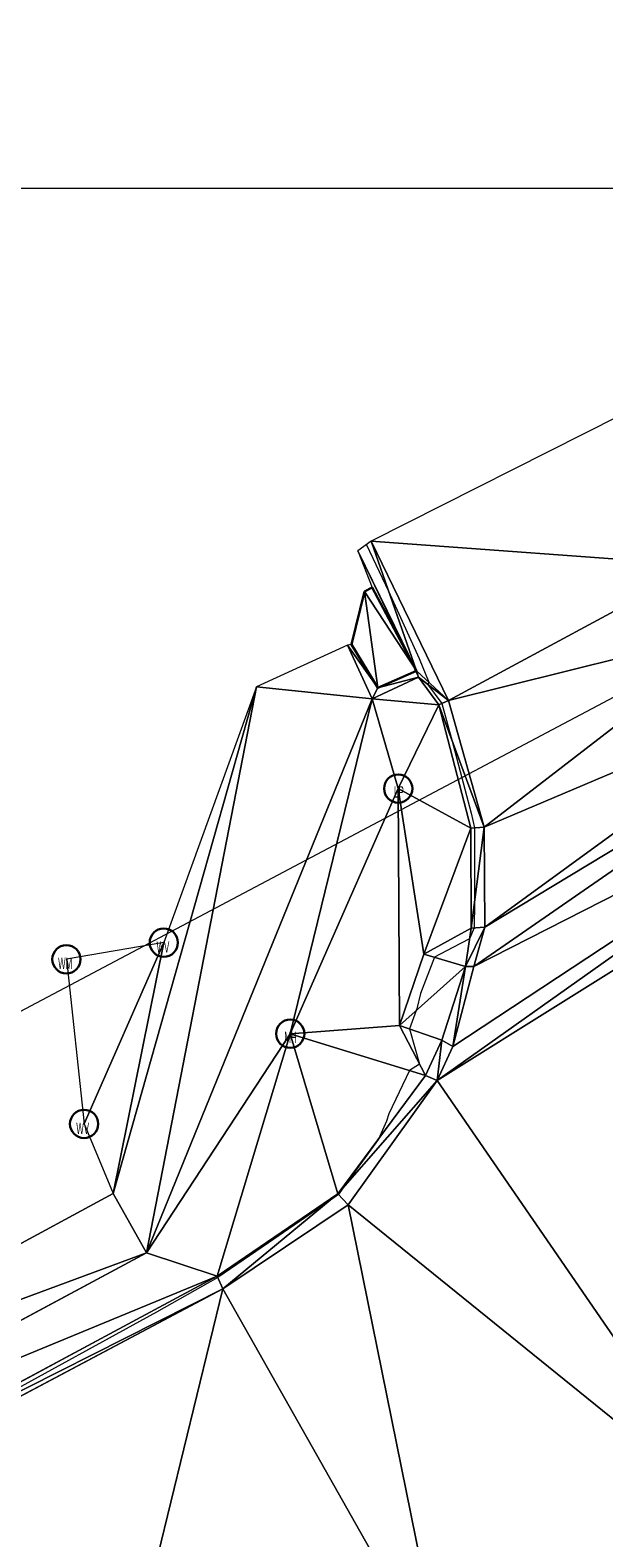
# Model space of a CAD drawing. Extents: x 79270 to 79680, y -3659241 to -3658954.
# Tile 24 of 34: x 79356 to 79371, y -3659036 to -3658996. Entities that reach past the tile are written whole.
import ezdxf
from ezdxf.enums import TextEntityAlignment as Align
from ezdxf.lldxf.tags import DXFTag

# ---------------------------------------------------------------- set-up
doc = ezdxf.new("R2010")
doc.units = 0
for name, color, linetype in [('3dFace', 7, 'Continuous'), ('CODE', 7, 'Continuous'), ('ELP', 7, 'Continuous'), ('ERF_LINES', 7, 'Continuous'), ('ET', 7, 'Continuous'), ('GCONTOUR', 7, 'Continuous'), ('GRID', 7, 'Continuous'), ('MH', 7, 'Continuous'), ('P_I', 7, 'Continuous'), ('POLYLINES', 7, 'Continuous'), ('SW', 7, 'Continuous'), ('SWD', 7, 'Continuous'), ('TK', 7, 'Continuous'), ('WV', 7, 'Continuous')]:
    doc.layers.add(name, color=color, linetype=linetype)
doc.styles.add('Arial', font='arial.ttf', dxfattribs={"height": 1})
tags = doc.linetypes.add('DOTTED500', pattern=[1.2, 0.7, -0.5]).pattern_tags.tags
tags[6:7] = [DXFTag(74, 4), DXFTag(75, 0), DXFTag(340, '0'), DXFTag(46, 0.0), DXFTag(50, 0.0), DXFTag(44, 0.0), DXFTag(45, 0.0)]
tags[4:5] = [DXFTag(74, 4), DXFTag(75, 0), DXFTag(340, '0'), DXFTag(46, 0.0), DXFTag(50, 0.0), DXFTag(44, 0.0), DXFTag(45, 0.0)]
tags = doc.linetypes.add('SHORTDASH-DOT', pattern=[1.4, 0.75, -0.25, 0.15, -0.25]).pattern_tags.tags
tags[10:11] = [DXFTag(74, 4), DXFTag(75, 0), DXFTag(340, '0'), DXFTag(46, 0.0), DXFTag(50, 0.0), DXFTag(44, 0.0), DXFTag(45, 0.0)]
tags[8:9] = [DXFTag(74, 4), DXFTag(75, 0), DXFTag(340, '0'), DXFTag(46, 0.0), DXFTag(50, 0.0), DXFTag(44, 0.0), DXFTag(45, 0.0)]
tags[6:7] = [DXFTag(74, 4), DXFTag(75, 0), DXFTag(340, '0'), DXFTag(46, 0.0), DXFTag(50, 0.0), DXFTag(44, 0.0), DXFTag(45, 0.0)]
tags[4:5] = [DXFTag(74, 4), DXFTag(75, 0), DXFTag(340, '0'), DXFTag(46, 0.0), DXFTag(50, 0.0), DXFTag(44, 0.0), DXFTag(45, 0.0)]

msp = doc.modelspace()

# ---------------------------------------------------------------- linework, layer by layer
at = {"layer": '3dFace', "color": 142, "linetype": 'Continuous', "lineweight": 0, "transparency": 33554687}
for points in [[(79364.824, -3659009.354, 44.443), (79373.534, -3659009.991, 44.402), (79371.408, -3659006.036, 44.459), (79364.824, -3659009.354, 44.443)], [(79366.022, -3659012.798, 44.591), (79364.824, -3659009.354, 44.443), (79364.468, -3659009.611, 44.603), (79366.022, -3659012.798, 44.591)], [(79366.022, -3659012.798, 44.591), (79364.468, -3659009.611, 44.603), (79364.848, -3659010.59, 44.604), (79366.022, -3659012.798, 44.591)], [(79366.878, -3659013.588, 44.357), (79373.534, -3659009.991, 44.402), (79364.824, -3659009.354, 44.443), (79366.878, -3659013.588, 44.357)], [(79366.878, -3659013.588, 44.357), (79364.824, -3659009.354, 44.443), (79366.022, -3659012.798, 44.591), (79366.878, -3659013.588, 44.357)], [(79366.878, -3659013.588, 44.357), (79374.699, -3659011.638, 44.374), (79373.534, -3659009.991, 44.402), (79366.878, -3659013.588, 44.357)], [(79364.303, -3659012.102, 44.601), (79365.002, -3659013.249, 44.598), (79364.649, -3659010.691, 44.6), (79364.303, -3659012.102, 44.601)], [(79364.649, -3659010.691, 44.6), (79366.022, -3659012.798, 44.591), (79364.848, -3659010.59, 44.604), (79364.649, -3659010.691, 44.6)], [(79364.649, -3659010.691, 44.6), (79365.002, -3659013.249, 44.598), (79366.022, -3659012.798, 44.591), (79364.649, -3659010.691, 44.6)], [(79367.821, -3659016.941, 44.347), (79374.699, -3659011.638, 44.374), (79366.878, -3659013.588, 44.357), (79367.821, -3659016.941, 44.347)], [(79367.821, -3659016.941, 44.347), (79376.584, -3659013.232, 44.351), (79374.699, -3659011.638, 44.374), (79367.821, -3659016.941, 44.347)], [(79361.784, -3659013.224, 44.677), (79364.854, -3659013.539, 44.623), (79364.2, -3659012.118, 44.635), (79361.784, -3659013.224, 44.677)], [(79364.2, -3659012.118, 44.635), (79365.002, -3659013.249, 44.598), (79364.303, -3659012.102, 44.601), (79364.2, -3659012.118, 44.635)], [(79364.2, -3659012.118, 44.635), (79364.854, -3659013.539, 44.623), (79365.002, -3659013.249, 44.598), (79364.2, -3659012.118, 44.635)], [(79366.022, -3659012.798, 44.591), (79365.002, -3659013.249, 44.598), (79366.08, -3659012.965, 44.562), (79366.022, -3659012.798, 44.591)], [(79366.878, -3659013.588, 44.357), (79366.022, -3659012.798, 44.591), (79366.08, -3659012.965, 44.562), (79366.878, -3659013.588, 44.357)], [(79366.08, -3659012.965, 44.562), (79365.002, -3659013.249, 44.598), (79364.854, -3659013.539, 44.623), (79366.08, -3659012.965, 44.562)], [(79366.08, -3659012.965, 44.562), (79364.854, -3659013.539, 44.623), (79366.617, -3659013.703, 44.564), (79366.08, -3659012.965, 44.562)], [(79366.878, -3659013.588, 44.357), (79366.08, -3659012.965, 44.562), (79366.617, -3659013.703, 44.564), (79366.878, -3659013.588, 44.357)], [(79358.864, -3659028.232, 44.554), (79361.784, -3659013.224, 44.677), (79357.98, -3659026.657, 44.622), (79358.864, -3659028.232, 44.554)], [(79357.98, -3659026.657, 44.622), (79361.784, -3659013.224, 44.677), (79359.325, -3659020.006, 44.763), (79357.98, -3659026.657, 44.622)], [(79358.864, -3659028.232, 44.554), (79364.854, -3659013.539, 44.623), (79361.784, -3659013.224, 44.677), (79358.864, -3659028.232, 44.554)], [(79358.864, -3659028.232, 44.554), (79362.678, -3659022.42, 44.604), (79364.854, -3659013.539, 44.623), (79358.864, -3659028.232, 44.554)], [(79364.854, -3659013.539, 44.623), (79362.678, -3659022.42, 44.604), (79365.541, -3659015.919, 44.613), (79364.854, -3659013.539, 44.623)], [(79366.617, -3659013.703, 44.564), (79364.854, -3659013.539, 44.623), (79365.541, -3659015.919, 44.613), (79366.617, -3659013.703, 44.564)], [(79367.821, -3659016.941, 44.347), (79366.878, -3659013.588, 44.357), (79366.617, -3659013.703, 44.564), (79367.821, -3659016.941, 44.347)], [(79367.841, -3659019.593, 44.314), (79376.584, -3659013.232, 44.351), (79367.821, -3659016.941, 44.347), (79367.841, -3659019.593, 44.314)], [(79367.841, -3659019.593, 44.314), (79377.413, -3659013.81, 44.357), (79376.584, -3659013.232, 44.351), (79367.841, -3659019.593, 44.314)], [(79367.47, -3659016.972, 44.556), (79366.617, -3659013.703, 44.564), (79365.541, -3659015.919, 44.613), (79367.47, -3659016.972, 44.556)], [(79367.821, -3659016.941, 44.347), (79366.617, -3659013.703, 44.564), (79367.47, -3659016.972, 44.556), (79367.821, -3659016.941, 44.347)], [(79367.547, -3659020.64, 44.315), (79377.413, -3659013.81, 44.357), (79367.841, -3659019.593, 44.314), (79367.547, -3659020.64, 44.315)], [(79367.547, -3659020.64, 44.315), (79379.229, -3659014.688, 44.309), (79377.413, -3659013.81, 44.357), (79367.547, -3659020.64, 44.315)], [(79366.571, -3659023.658, 44.276), (79380.258, -3659015.107, 44.314), (79379.229, -3659014.688, 44.309), (79366.571, -3659023.658, 44.276)], [(79366.571, -3659023.658, 44.276), (79379.229, -3659014.688, 44.309), (79366.991, -3659022.762, 44.301), (79366.571, -3659023.658, 44.276)], [(79366.991, -3659022.762, 44.301), (79379.229, -3659014.688, 44.309), (79367.547, -3659020.64, 44.315), (79366.991, -3659022.762, 44.301)], [(79374.65, -3659035.405, 44.285), (79380.258, -3659015.107, 44.314), (79366.571, -3659023.658, 44.276), (79374.65, -3659035.405, 44.285)], [(79365.541, -3659015.919, 44.613), (79362.678, -3659022.42, 44.604), (79365.578, -3659022.203, 44.547), (79365.541, -3659015.919, 44.613)], [(79365.541, -3659015.919, 44.613), (79365.578, -3659022.203, 44.547), (79366.222, -3659020.308, 44.547), (79365.541, -3659015.919, 44.613)], [(79366.222, -3659020.308, 44.547), (79367.47, -3659016.972, 44.556), (79365.541, -3659015.919, 44.613), (79366.222, -3659020.308, 44.547)], [(79366.222, -3659020.308, 44.547), (79367.474, -3659019.621, 44.553), (79367.47, -3659016.972, 44.556), (79366.222, -3659020.308, 44.547)], [(79367.47, -3659016.972, 44.556), (79367.474, -3659019.621, 44.553), (79367.821, -3659016.941, 44.347), (79367.47, -3659016.972, 44.556)], [(79367.821, -3659016.941, 44.347), (79367.474, -3659019.621, 44.553), (79367.841, -3659019.593, 44.314), (79367.821, -3659016.941, 44.347)], [(79367.841, -3659019.593, 44.314), (79367.328, -3659020.64, 44.361), (79367.547, -3659020.64, 44.315), (79367.841, -3659019.593, 44.314)], [(79367.474, -3659019.621, 44.553), (79367.328, -3659020.64, 44.361), (79367.841, -3659019.593, 44.314), (79367.474, -3659019.621, 44.553)], [(79357.211, -3659024.812, 44.741), (79359.325, -3659020.006, 44.763), (79356.742, -3659020.448, 44.869), (79357.211, -3659024.812, 44.741)], [(79357.98, -3659026.657, 44.622), (79359.325, -3659020.006, 44.763), (79357.211, -3659024.812, 44.741), (79357.98, -3659026.657, 44.622)], [(79366.222, -3659020.308, 44.547), (79367.328, -3659020.64, 44.361), (79367.474, -3659019.621, 44.553), (79366.222, -3659020.308, 44.547)], [(79365.578, -3659022.203, 44.547), (79367.328, -3659020.64, 44.361), (79366.222, -3659020.308, 44.547), (79365.578, -3659022.203, 44.547)], [(79366.699, -3659022.591, 44.346), (79367.328, -3659020.64, 44.361), (79365.578, -3659022.203, 44.547), (79366.699, -3659022.591, 44.346)], [(79366.699, -3659022.591, 44.346), (79366.991, -3659022.762, 44.301), (79367.328, -3659020.64, 44.361), (79366.699, -3659022.591, 44.346)], [(79367.328, -3659020.64, 44.361), (79366.991, -3659022.762, 44.301), (79367.547, -3659020.64, 44.315), (79367.328, -3659020.64, 44.361)], [(79362.678, -3659022.42, 44.604), (79366.261, -3659023.531, 44.486), (79365.578, -3659022.203, 44.547), (79362.678, -3659022.42, 44.604)], [(79365.578, -3659022.203, 44.547), (79366.261, -3659023.531, 44.486), (79366.699, -3659022.591, 44.346), (79365.578, -3659022.203, 44.547)], [(79360.744, -3659028.855, 44.52), (79362.678, -3659022.42, 44.604), (79358.864, -3659028.232, 44.554), (79360.744, -3659028.855, 44.52)], [(79360.744, -3659028.855, 44.52), (79363.941, -3659026.666, 44.512), (79362.678, -3659022.42, 44.604), (79360.744, -3659028.855, 44.52)], [(79363.941, -3659026.666, 44.512), (79366.261, -3659023.531, 44.486), (79362.678, -3659022.42, 44.604), (79363.941, -3659026.666, 44.512)], [(79366.699, -3659022.591, 44.346), (79366.261, -3659023.531, 44.486), (79366.571, -3659023.658, 44.276), (79366.699, -3659022.591, 44.346)], [(79366.699, -3659022.591, 44.346), (79366.571, -3659023.658, 44.276), (79366.991, -3659022.762, 44.301), (79366.699, -3659022.591, 44.346)], [(79363.941, -3659026.666, 44.512), (79366.571, -3659023.658, 44.276), (79366.261, -3659023.531, 44.486), (79363.941, -3659026.666, 44.512)], [(79364.211, -3659026.963, 44.289), (79366.571, -3659023.658, 44.276), (79363.941, -3659026.666, 44.512), (79364.211, -3659026.963, 44.289)], [(79364.211, -3659026.963, 44.289), (79374.65, -3659035.405, 44.285), (79366.571, -3659023.658, 44.276), (79364.211, -3659026.963, 44.289)], [(79346.99, -3659032.626, 44.663), (79358.864, -3659028.232, 44.554), (79357.98, -3659026.657, 44.622), (79346.99, -3659032.626, 44.663)], [(79360.889, -3659029.187, 44.328), (79363.941, -3659026.666, 44.512), (79360.744, -3659028.855, 44.52), (79360.889, -3659029.187, 44.328)], [(79360.889, -3659029.187, 44.328), (79364.211, -3659026.963, 44.289), (79363.941, -3659026.666, 44.512), (79360.889, -3659029.187, 44.328)], [(79366.776, -3659039.597, 44.364), (79364.211, -3659026.963, 44.289), (79360.889, -3659029.187, 44.328), (79366.776, -3659039.597, 44.364)], [(79366.776, -3659039.597, 44.364), (79374.65, -3659035.405, 44.285), (79364.211, -3659026.963, 44.289), (79366.776, -3659039.597, 44.364)], [(79347.674, -3659034.241, 44.637), (79358.864, -3659028.232, 44.554), (79346.99, -3659032.626, 44.663), (79347.674, -3659034.241, 44.637)], [(79347.674, -3659034.241, 44.637), (79360.744, -3659028.855, 44.52), (79358.864, -3659028.232, 44.554), (79347.674, -3659034.241, 44.637)], [(79347.935, -3659035.727, 44.609), (79360.744, -3659028.855, 44.52), (79347.674, -3659034.241, 44.637), (79347.935, -3659035.727, 44.609)], [(79347.935, -3659035.727, 44.609), (79360.889, -3659029.187, 44.328), (79360.744, -3659028.855, 44.52), (79347.935, -3659035.727, 44.609)], [(79348.058, -3659035.99, 44.419), (79360.889, -3659029.187, 44.328), (79347.935, -3659035.727, 44.609), (79348.058, -3659035.99, 44.419)], [(79348.058, -3659035.99, 44.419), (79357.101, -3659044.748, 44.448), (79360.889, -3659029.187, 44.328), (79348.058, -3659035.99, 44.419)], [(79360.889, -3659029.187, 44.328), (79357.101, -3659044.748, 44.448), (79366.776, -3659039.597, 44.364), (79360.889, -3659029.187, 44.328)], [(79366.776, -3659039.597, 44.364), (79373.62, -3659036.34, 44.283), (79374.65, -3659035.405, 44.285), (79366.776, -3659039.597, 44.364)]]:
    msp.add_3dface(points, dxfattribs=at)
at = {"layer": 'ELP', "color": 1, "linetype": 'Continuous', "lineweight": 30, "transparency": 33554687}
msp.add_circle((79365.541, -3659015.919, 44.613), 0.375, dxfattribs=at)
at = {"layer": 'ERF_LINES', "color": 9, "linetype": 'DOTTED500', "lineweight": 9, "transparency": 33554687}
msp.add_line((79348.976, -3659025.289), (79404.653, -3658995.806), dxfattribs=at)
at = {"layer": 'ET', "color": 251, "linetype": 'Continuous', "lineweight": 9, "transparency": 33554687}
for p, q in [((79366.878, -3659013.588, 44.357), (79364.824, -3659009.354, 44.443)), ((79367.821, -3659016.941, 44.347), (79366.878, -3659013.588, 44.357)), ((79367.841, -3659019.593, 44.314), (79367.821, -3659016.941, 44.347)), ((79367.547, -3659020.64, 44.315), (79367.841, -3659019.593, 44.314)), ((79366.991, -3659022.762, 44.301), (79367.547, -3659020.64, 44.315)), ((79366.571, -3659023.658, 44.276), (79366.991, -3659022.762, 44.301)), ((79364.211, -3659026.963, 44.289), (79366.571, -3659023.658, 44.276)), ((79360.889, -3659029.187, 44.328), (79364.211, -3659026.963, 44.289)), ((79348.058, -3659035.99, 44.419), (79360.889, -3659029.187, 44.328))]:
    msp.add_line(p, q, dxfattribs=at)
at = {"layer": 'GCONTOUR', "color": 9, "linetype": 'Continuous', "lineweight": 9, "transparency": 33554687}
for p, q in [((79364.697, -3659009.446, 44.5), (79364.701, -3659009.453, 44.5)), ((79364.701, -3659009.453, 44.5), (79365.285, -3659010.68, 44.5)), ((79365.285, -3659010.68, 44.5), (79366.098, -3659012.467, 44.5)), ((79366.098, -3659012.467, 44.5), (79366.355, -3659013.1, 44.5)), ((79366.355, -3659013.105, 44.5), (79366.321, -3659013.153, 44.5)), ((79366.321, -3659013.153, 44.5), (79366.698, -3659013.667, 44.5)), ((79366.355, -3659013.1, 44.5), (79366.355, -3659013.105, 44.5)), ((79366.698, -3659013.667, 44.5), (79366.972, -3659014.658, 44.5)), ((79366.972, -3659014.658, 44.5), (79367.476, -3659016.568, 44.5)), ((79367.476, -3659016.568, 44.5), (79367.564, -3659016.964, 44.5)), ((79367.564, -3659016.964, 44.5), (79367.565, -3659018.646, 44.5)), ((79367.565, -3659018.646, 44.5), (79367.563, -3659018.931, 44.5)), ((79367.563, -3659018.931, 44.5), (79367.555, -3659019.615, 44.5)), ((79367.434, -3659019.902, 44.5), (79366.991, -3659020.135, 44.5)), ((79367.555, -3659019.615, 44.5), (79367.434, -3659019.902, 44.5)), ((79366.504, -3659020.389, 44.5), (79366.133, -3659021.358, 44.5)), ((79366.991, -3659020.135, 44.5), (79366.504, -3659020.389, 44.5)), ((79366.133, -3659021.358, 44.5), (79366.037, -3659021.758, 44.5)), ((79366.02, -3659021.808, 44.5), (79365.84, -3659022.294, 44.5)), ((79366.037, -3659021.758, 44.5), (79366.02, -3659021.808, 44.5)), ((79365.84, -3659022.294, 44.5), (79366.105, -3659023.227, 44.5)), ((79365.837, -3659023.399, 44.5), (79365.295, -3659024.549, 44.5)), ((79366.105, -3659023.227, 44.5), (79365.837, -3659023.399, 44.5)), ((79365.228, -3659024.743, 44.5), (79365.014, -3659025.216, 44.5)), ((79365.295, -3659024.549, 44.5), (79365.228, -3659024.743, 44.5)), ((79365.014, -3659025.216, 44.5), (79364.075, -3659026.513, 44.5)), ((79363.956, -3659026.682, 44.5), (79363.742, -3659026.831, 44.5)), ((79364.075, -3659026.513, 44.5), (79363.956, -3659026.682, 44.5)), ((79363.742, -3659026.831, 44.5), (79362.103, -3659027.965, 44.5)), ((79362.103, -3659027.965, 44.5), (79360.759, -3659028.89, 44.5)), ((79360.759, -3659028.89, 44.5), (79359.128, -3659029.809, 44.5)), ((79359.128, -3659029.809, 44.5), (79352.961, -3659033.19, 44.5))]:
    msp.add_line(p, q, dxfattribs=at)
at = {"layer": 'GRID', "color": 142, "linetype": 'Continuous', "lineweight": 9, "transparency": 33554687}
msp.add_line((79272.283, -3659000), (79617.283, -3659000), dxfattribs=at)
at = {"layer": 'MH', "color": 30, "linetype": 'Continuous', "lineweight": 30, "transparency": 33554687}
msp.add_circle((79362.678, -3659022.42, 44.604), 0.375, dxfattribs=at)
at = {"layer": 'P_I', "color": 5, "linetype": 'Continuous', "lineweight": 30, "transparency": 33554687}
msp.add_circle((79356.742, -3659020.448), 0.375, dxfattribs=at)
at = {"layer": 'POLYLINES', "color": 151, "linetype": 'Continuous', "lineweight": 9, "transparency": 33554687}
for p, q in [((79371.408, -3659006.036, 44.459), (79364.824, -3659009.354, 44.443)), ((79371.408, -3659006.036, 44.459), (79364.824, -3659009.354, 44.443)), ((79371.408, -3659006.036, 44.459), (79364.824, -3659009.354, 44.443)), ((79364.824, -3659009.354, 44.443), (79364.468, -3659009.611, 44.603)), ((79364.824, -3659009.354, 44.443), (79364.468, -3659009.611, 44.603)), ((79364.824, -3659009.354, 44.443), (79364.468, -3659009.611, 44.603)), ((79364.468, -3659009.611, 44.603), (79364.848, -3659010.59, 44.604)), ((79364.468, -3659009.611, 44.603), (79364.848, -3659010.59, 44.604)), ((79364.468, -3659009.611, 44.603), (79364.848, -3659010.59, 44.604)), ((79364.649, -3659010.691, 44.6), (79364.303, -3659012.102, 44.601)), ((79364.649, -3659010.691, 44.6), (79364.303, -3659012.102, 44.601)), ((79364.649, -3659010.691, 44.6), (79364.303, -3659012.102, 44.601)), ((79364.848, -3659010.59, 44.604), (79364.649, -3659010.691, 44.6)), ((79364.848, -3659010.59, 44.604), (79364.649, -3659010.691, 44.6)), ((79364.848, -3659010.59, 44.604), (79364.649, -3659010.691, 44.6)), ((79364.2, -3659012.118, 44.635), (79361.784, -3659013.224, 44.677)), ((79364.2, -3659012.118, 44.635), (79361.784, -3659013.224, 44.677)), ((79364.2, -3659012.118, 44.635), (79361.784, -3659013.224, 44.677)), ((79364.303, -3659012.102, 44.601), (79364.2, -3659012.118, 44.635)), ((79364.303, -3659012.102, 44.601), (79364.2, -3659012.118, 44.635)), ((79364.303, -3659012.102, 44.601), (79364.2, -3659012.118, 44.635)), ((79361.784, -3659013.224, 44.677), (79359.325, -3659020.006, 44.763)), ((79361.784, -3659013.224, 44.677), (79359.325, -3659020.006, 44.763)), ((79361.784, -3659013.224, 44.677), (79359.325, -3659020.006, 44.763)), ((79359.325, -3659020.006, 44.763), (79356.742, -3659020.448, 44.869)), ((79359.325, -3659020.006, 44.763), (79356.742, -3659020.448, 44.869)), ((79359.325, -3659020.006, 44.763), (79356.742, -3659020.448, 44.869)), ((79356.742, -3659020.448, 44.869), (79357.211, -3659024.812, 44.741)), ((79356.742, -3659020.448, 44.869), (79357.211, -3659024.812, 44.741)), ((79356.742, -3659020.448, 44.869), (79357.211, -3659024.812, 44.741)), ((79357.211, -3659024.812, 44.741), (79357.98, -3659026.657, 44.622)), ((79357.211, -3659024.812, 44.741), (79357.98, -3659026.657, 44.622)), ((79357.211, -3659024.812, 44.741), (79357.98, -3659026.657, 44.622)), ((79357.98, -3659026.657, 44.622), (79346.99, -3659032.626, 44.663)), ((79357.98, -3659026.657, 44.622), (79346.99, -3659032.626, 44.663)), ((79357.98, -3659026.657, 44.622), (79346.99, -3659032.626, 44.663))]:
    msp.add_line(p, q, dxfattribs=at)
at = {"layer": 'POLYLINES', "color": 18, "linetype": 'Continuous', "lineweight": 9, "transparency": 33554687}
for p, q in [((79371.408, -3659006.036, 44.459), (79364.824, -3659009.354, 44.443)), ((79364.824, -3659009.354, 44.443), (79364.468, -3659009.611, 44.603)), ((79364.468, -3659009.611, 44.603), (79364.848, -3659010.59, 44.604)), ((79364.649, -3659010.691, 44.6), (79364.303, -3659012.102, 44.601)), ((79364.848, -3659010.59, 44.604), (79364.649, -3659010.691, 44.6)), ((79364.2, -3659012.118, 44.635), (79361.784, -3659013.224, 44.677)), ((79364.303, -3659012.102, 44.601), (79364.2, -3659012.118, 44.635)), ((79361.784, -3659013.224, 44.677), (79359.325, -3659020.006, 44.763)), ((79359.325, -3659020.006, 44.763), (79356.742, -3659020.448, 44.869)), ((79356.742, -3659020.448, 44.869), (79357.211, -3659024.812, 44.741)), ((79357.211, -3659024.812, 44.741), (79357.98, -3659026.657, 44.622)), ((79357.98, -3659026.657, 44.622), (79346.99, -3659032.626, 44.663))]:
    msp.add_line(p, q, dxfattribs=at)
at = {"layer": 'SW', "color": 8, "linetype": 'SHORTDASH-DOT', "lineweight": 9, "transparency": 33554687}
for p, q in [((79364.2, -3659012.118, 44.635), (79364.854, -3659013.539, 44.623)), ((79357.98, -3659026.657, 44.622), (79361.784, -3659013.224, 44.677)), ((79364.854, -3659013.539, 44.623), (79358.864, -3659028.232, 44.554)), ((79346.99, -3659032.626, 44.663), (79357.98, -3659026.657, 44.622)), ((79358.864, -3659028.232, 44.554), (79347.674, -3659034.241, 44.637))]:
    msp.add_line(p, q, dxfattribs=at)
at = {"layer": 'SWD', "color": 142, "linetype": 'DOTTED500', "lineweight": 30, "transparency": 33554687}
for p, q in [((79364.303, -3659012.102, 44.601), (79364.649, -3659010.691, 44.6)), ((79364.649, -3659010.691, 44.6), (79364.848, -3659010.59, 44.604)), ((79364.848, -3659010.59, 44.604), (79366.022, -3659012.798, 44.591)), ((79365.002, -3659013.249, 44.598), (79364.303, -3659012.102, 44.601)), ((79366.022, -3659012.798, 44.591), (79365.002, -3659013.249, 44.598))]:
    msp.add_line(p, q, dxfattribs=at)
at = {"layer": 'TK', "color": 55, "linetype": 'Continuous', "lineweight": 9, "transparency": 33554687}
for p, q in [((79364.468, -3659009.611, 44.603), (79366.08, -3659012.965, 44.562)), ((79366.08, -3659012.965, 44.562), (79366.617, -3659013.703, 44.564)), ((79366.617, -3659013.703, 44.564), (79367.47, -3659016.972, 44.556)), ((79367.47, -3659016.972, 44.556), (79367.474, -3659019.621, 44.553)), ((79367.474, -3659019.621, 44.553), (79367.328, -3659020.64, 44.361)), ((79367.328, -3659020.64, 44.361), (79366.699, -3659022.591, 44.346)), ((79366.699, -3659022.591, 44.346), (79366.261, -3659023.531, 44.486)), ((79366.261, -3659023.531, 44.486), (79363.941, -3659026.666, 44.512)), ((79363.941, -3659026.666, 44.512), (79360.744, -3659028.855, 44.52)), ((79360.744, -3659028.855, 44.52), (79347.935, -3659035.727, 44.609))]:
    msp.add_line(p, q, dxfattribs=at)
at = {"layer": 'WV', "color": 151, "linetype": 'Continuous', "lineweight": 30, "transparency": 33554687}
for centre in [(79359.325, -3659020.006, 44.763), (79357.211, -3659024.812, 44.741)]:
    msp.add_circle(centre, 0.375, dxfattribs=at)

# ---------------------------------------------------------------- texts
at = {"layer": 'CODE', "color": 8, "transparency": 33554687, "style": 'Arial', "width": 0.5}
for s, p in [('LP', (79365.56, -3659016.008, 44.612)), ('WV', (79359.303, -3659020.122, 44.76)), ('WM', (79356.709, -3659020.551, 44.5)), ('MH', (79362.687, -3659022.52, 44.602)), ('WV', (79357.174, -3659024.933, 44.5))]:
    msp.add_text(s, height=0.3, dxfattribs=at).set_placement(p, align=Align.MIDDLE_CENTER)

doc.saveas('drawing.dxf')
